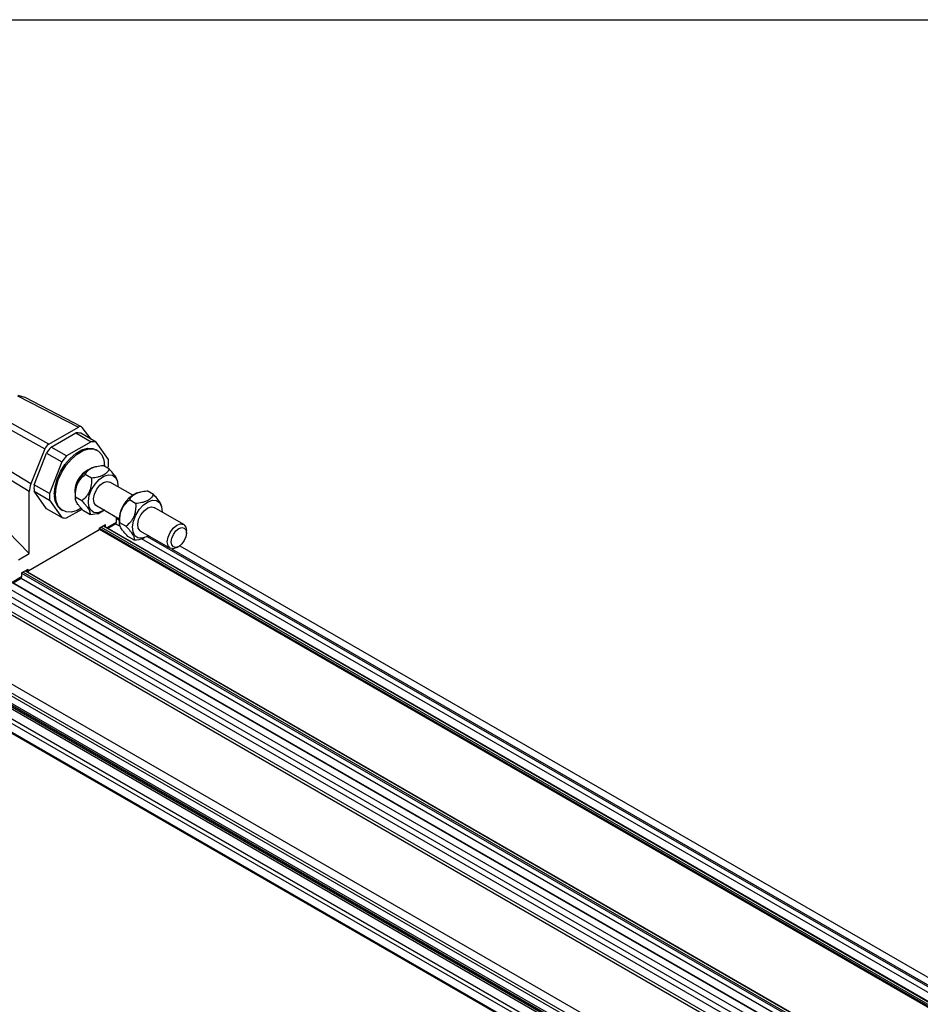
# Model space of a CAD drawing. Header units: millimetres. Extents: x 16 to 683, y 16 to 524.
# Tile 8 of 12: x 425 to 513, y 428 to 524. Entities that reach past the tile are written whole.
import ezdxf

# ---------------------------------------------------------------- set-up
doc = ezdxf.new("R2010")
doc.units = ezdxf.units.MM
doc.header["$LTSCALE"] = 2.5
doc.layers.add('TEXT', color=140, linetype='Continuous', lineweight=25)

msp = doc.modelspace()

# ---------------------------------------------------------------- linework, layer by layer
for p, q in [((385.162, 490.694), (653.118, 336.006)), ((385.377, 491.248), (653.333, 336.56)), ((385.162, 490.114), (653.118, 335.426)), ((385.292, 490.039), (653.174, 335.394)), ((385.162, 488.953), (653.118, 334.266)), ((385.292, 489.179), (653.174, 334.534)), ((425.169, 487.429), (431.067, 484.39)), ((431.374, 484.426), (425.913, 487.24)), ((428.202, 482.736), (422.533, 485.908)), ((422.537, 485.221), (427.82, 482.265)), ((428.202, 482.736), (431.067, 484.39)), ((432.311, 483.202), (431.45, 484.361)), ((426.312, 478.139), (418.324, 482.991)), ((426.471, 478.894), (419.453, 483.158)), ((428.441, 482.452), (430.828, 483.831)), ((432.317, 482.971), (429.929, 481.593)), ((430.828, 483.831), (432.317, 482.971)), ((432.783, 482.93), (431.294, 483.789)), ((433.976, 481.231), (432.783, 482.93)), ((385.162, 482.249), (653.118, 327.561)), ((385.292, 482.174), (653.174, 327.529)), ((427.82, 482.265), (426.471, 478.894)), ((429.929, 481.593), (428.441, 482.452)), ((432.919, 482.127), (432.807, 482.191)), ((385.162, 481.089), (653.118, 326.401)), ((385.292, 481.315), (653.174, 326.67)), ((426.782, 478.797), (427.975, 481.874)), ((427.975, 481.874), (429.464, 481.014)), ((429.464, 481.014), (428.27, 477.937)), ((426.312, 472.126), (417.95, 480.749)), ((432.512, 480.483), (432.415, 480.446)), ((434.055, 480.328), (433.457, 480.674)), ((433.901, 480.417), (433.976, 480.611)), ((432.339, 479.446), (431.741, 479.792)), ((434.88, 479.023), (434.845, 479.228)), ((426.312, 472.126), (426.312, 478.139)), ((428.27, 477.937), (426.782, 478.797)), ((426.782, 478.176), (428.27, 477.317)), ((427.975, 476.477), (426.782, 478.176)), ((436.332, 477.786), (434.126, 479.06)), ((438.335, 477.858), (437.737, 478.203)), ((428.27, 477.317), (429.464, 475.618)), ((430.754, 477.569), (430.787, 477.372)), ((431.399, 477.242), (430.801, 477.587)), ((436.619, 476.975), (436.021, 477.321)), ((436.792, 478.012), (436.695, 477.976)), ((429.464, 475.618), (427.975, 476.477)), ((429.439, 476.357), (429.551, 476.292)), ((429.929, 475.576), (431.427, 476.441)), ((432.176, 475.919), (431.578, 476.264)), ((432.81, 476.781), (435.016, 475.507)), ((433.593, 476.329), (432.957, 475.962)), ((441.271, 474.935), (438.406, 476.589)), ((439.159, 476.553), (439.125, 476.757)), ((432.957, 476.072), (432.957, 475.962)), ((433.122, 476.11), (433.219, 476.146)), ((434.738, 475.668), (434.738, 475.15)), ((434.738, 475.528), (435.012, 475.37)), ((414.841, 474.973), (653.969, 336.927)), ((654.021, 336.932), (414.958, 474.94)), ((433.003, 474.355), (426.267, 470.467)), ((433.078, 474.579), (433.696, 474.935)), ((433.078, 474.579), (433.078, 474.484)), ((433.078, 474.493), (656.814, 345.333)), ((433.078, 474.488), (656.809, 345.33)), ((433.115, 474.6), (656.926, 345.398)), ((433.264, 474.686), (657.074, 345.484)), ((433.465, 474.802), (657.275, 345.599)), ((657.306, 345.617), (433.496, 474.82)), ((433.696, 474.705), (433.696, 474.935)), ((434.738, 475.15), (433.831, 474.627)), ((433.908, 474.582), (434.683, 475.03)), ((434.677, 475.026), (435.106, 474.778)), ((435.034, 475.099), (435.067, 474.902)), ((435.679, 474.771), (435.081, 475.116)), ((441.544, 474.118), (441.544, 474.333)), ((436.456, 473.448), (435.858, 473.794)), ((437.09, 474.31), (439.956, 472.656)), ((437.169, 473.588), (658.075, 346.061)), ((437.401, 473.639), (437.498, 473.676)), ((437.745, 473.792), (658.54, 346.33)), ((398.501, 472.68), (635.732, 335.729)), ((398.521, 472.49), (635.412, 335.736)), ((440.104, 472.602), (658.689, 346.416)), ((440.614, 472.721), (440.8, 472.829)), ((440.887, 472.885), (665.183, 343.401)), ((425.261, 471.519), (426.312, 472.126)), ((425.575, 470.247), (426.193, 470.604)), ((426.08, 470.539), (426.215, 470.461)), ((426.193, 470.51), (426.111, 470.557)), ((426.193, 470.51), (426.193, 470.604)), ((401.09, 469.68), (633.942, 335.258)), ((402.757, 469.685), (634.898, 335.673)), ((402.842, 469.851), (635.193, 335.717)), ((425.575, 469.861), (424.666, 469.336)), ((424.743, 469.292), (425.521, 469.74)), ((425.513, 469.736), (649.42, 340.477)), ((425.575, 470.247), (425.575, 469.861)), ((425.575, 470.237), (649.653, 340.88)), ((425.715, 470.328), (649.727, 341.009)), ((425.915, 470.444), (649.827, 341.182)), ((649.843, 341.209), (425.946, 470.462)), ((399.896, 468.991), (633.242, 334.284)), ((399.973, 469.036), (633.319, 334.328)), ((400.718, 469.466), (633.654, 334.994))]:
    msp.add_line(p, q)
at = {"flags": 128}
for points in [[(428.741, 477.899), (428.811, 478.597), (429.014, 479.335), (429.34, 480.069), (429.77, 480.756), (430.279, 481.358), (430.836, 481.839), (431.41, 482.17), (431.968, 482.333), (432.476, 482.319), (432.807, 482.191)], [(428.853, 477.834), (428.922, 478.533), (429.126, 479.27), (429.452, 480.004), (429.882, 480.692), (430.39, 481.294), (430.948, 481.774), (431.522, 482.106), (432.08, 482.269), (432.588, 482.254), (433.018, 482.063), (433.344, 481.705), (433.548, 481.203), (433.617, 480.584), (433.617, 480.582)], [(432.037, 477.185), (432.131, 477.746), (432.356, 478.323), (432.69, 478.862), (433.1, 479.308), (433.546, 479.619), (433.985, 479.763), (434.373, 479.727), (434.672, 479.514), (434.853, 479.145), (434.899, 478.656), (434.897, 478.615)], [(432.81, 476.781), (432.775, 476.803), (432.59, 477.057), (432.539, 477.443), (432.629, 477.901), (432.847, 478.362), (433.159, 478.756), (433.519, 479.023), (433.871, 479.121), (434.126, 479.06)], [(431.327, 476.514), (430.948, 476.313), (430.39, 476.15), (429.882, 476.165), (429.452, 476.356), (429.126, 476.714), (428.922, 477.216), (428.853, 477.834)], [(433.607, 476.353), (433.389, 476.222), (432.951, 476.078), (432.563, 476.114), (432.264, 476.327), (432.082, 476.696), (432.037, 477.185)], [(436.316, 474.714), (436.411, 475.275), (436.636, 475.853), (436.97, 476.391), (437.38, 476.837), (437.826, 477.148), (438.265, 477.292), (438.653, 477.256), (438.952, 477.043), (439.133, 476.674), (439.179, 476.185), (439.177, 476.144)], [(437.09, 474.31), (437.055, 474.333), (436.87, 474.587), (436.819, 474.972), (436.909, 475.43), (437.127, 475.891), (437.439, 476.285), (437.799, 476.552), (438.15, 476.651), (438.406, 476.589)], [(437.887, 473.882), (437.669, 473.752), (437.231, 473.607), (436.843, 473.643), (436.544, 473.856), (436.362, 474.225), (436.316, 474.714)], [(439.683, 473.258), (439.754, 473.71), (439.956, 474.175), (440.257, 474.582), (440.613, 474.87), (440.969, 474.994), (441.271, 474.935), (441.473, 474.703), (441.544, 474.333), (441.544, 474.333)], [(440.055, 473.258), (440.112, 473.62), (440.273, 473.992), (440.515, 474.318), (440.8, 474.547), (441.084, 474.646), (441.326, 474.6), (441.487, 474.414), (441.544, 474.118), (441.487, 473.756), (441.326, 473.384), (441.084, 473.058), (440.8, 472.828), (440.515, 472.729), (440.273, 472.776), (440.112, 472.962), (440.055, 473.258)], [(440.614, 472.721), (440.613, 472.721), (440.257, 472.597), (439.956, 472.656), (439.754, 472.888), (439.683, 473.258)]]:
    msp.add_lwpolyline(points, dxfattribs=at)
for centre, radius, start, end in [((430.917, 482.197), 1.636, 76.68177, 93.0992), ((432.406, 481.338), 1.636, 76.68177, 93.0992), ((433.299, 478.07), 6.543, 137.95135, 144.4595), ((434.788, 477.211), 6.543, 137.95135, 144.4595), ((430.172, 480.921), 3.817, 355.33759, 4.66241), ((433.062, 478.155), 2.329, 116.27098, 183.7344), ((433.611, 477.838), 2.87, 114.63785, 185.36753), ((430.586, 478.486), 3.817, 175.33759, 184.66241), ((432.075, 477.627), 3.817, 175.33759, 184.66241), ((430.364, 477.704), 1.634, 173.14287, 235.54495), ((437.891, 475.367), 2.87, 114.63785, 185.36753), ((429.841, 477.21), 1.636, 256.68177, 273.0992), ((432.916, 474.492), 0.162, 302.60548, 357.39452), ((434.609, 475.136), 0.13, 305.01333, 6.29885), ((426.238, 470.502), 0.046, 170.78596, 309.20329), ((425.45, 469.845), 0.126, 304.05635, 7.25583)]:
    msp.add_arc(centre, radius, start, end)
for centre, major_axis, ratio, start_param, end_param in [((423.916, 487.559), (2.041, -0.359), 0.070379, 0.222361, 0.901667), ((431.067, 483.874), (0.316, 0.548), 0.576983, 6.038442, 7.067744), ((428.203, 482.22), (0.316, 0.547), 0.57778, 0.785247, 1.814549), ((427.429, 478.783), (0.79, 1.367), 0.577576, 1.81604, 2.356507)]:
    msp.add_ellipse(centre, major_axis=major_axis, ratio=ratio, start_param=start_param, end_param=end_param)
for points, knots in [([(431.741, 479.792), (431.791, 479.905), (431.855, 480.014), (431.992, 480.168), (432.045, 480.218), (432.167, 480.312), (432.236, 480.356), (432.388, 480.434), (432.472, 480.47), (432.652, 480.531), (432.746, 480.557), (433.038, 480.624), (433.245, 480.653), (433.457, 480.674)], [0, 0, 0, 0, 0.25, 0.25, 0.375, 0.375, 0.5, 0.5, 0.625, 0.625, 0.75, 0.75, 1, 1, 1, 1]), ([(434.055, 480.328), (434.006, 480.215), (433.941, 480.105), (433.804, 479.951), (433.752, 479.902), (433.629, 479.807), (433.56, 479.764), (433.408, 479.685), (433.325, 479.65), (433.145, 479.588), (433.05, 479.563), (432.759, 479.496), (432.551, 479.467), (432.339, 479.446)], [0, 0, 0, 0, 0.25, 0.25, 0.375, 0.375, 0.5, 0.5, 0.625, 0.625, 0.75, 0.75, 1, 1, 1, 1]), ([(434.816, 479.224), (434.818, 479.261), (434.826, 479.362), (434.608, 479.705), (434.312, 480.056), (434.103, 480.278), (434.055, 480.328)], [0, 0, 0, 0, 0.1823007, 0.496159, 0.8853591, 1, 1, 1, 1]), ([(430.801, 477.587), (430.792, 477.801), (430.796, 478.014), (430.836, 478.332), (430.855, 478.438), (430.91, 478.65), (430.944, 478.752), (431.027, 478.948), (431.076, 479.042), (431.187, 479.22), (431.248, 479.303), (431.442, 479.535), (431.588, 479.67), (431.741, 479.792)], [0, 0, 0, 0, 0.25, 0.25, 0.375, 0.375, 0.5, 0.5, 0.625, 0.625, 0.75, 0.75, 1, 1, 1, 1]), ([(432.339, 479.446), (432.348, 479.232), (432.344, 479.019), (432.304, 478.701), (432.285, 478.595), (432.231, 478.383), (432.196, 478.281), (432.113, 478.085), (432.064, 477.991), (431.953, 477.813), (431.892, 477.73), (431.698, 477.498), (431.552, 477.363), (431.399, 477.242)], [0, 0, 0, 0, 0.25, 0.25, 0.375, 0.375, 0.5, 0.5, 0.625, 0.625, 0.75, 0.75, 1, 1, 1, 1]), ([(436.021, 477.321), (436.07, 477.434), (436.135, 477.544), (436.272, 477.698), (436.325, 477.747), (436.447, 477.842), (436.516, 477.885), (436.668, 477.964), (436.752, 477.999), (436.932, 478.061), (437.026, 478.087), (437.317, 478.153), (437.525, 478.182), (437.737, 478.203)], [0, 0, 0, 0, 0.25, 0.25, 0.375, 0.375, 0.5, 0.5, 0.625, 0.625, 0.75, 0.75, 1, 1, 1, 1]), ([(431.578, 476.264), (431.438, 476.411), (431.308, 476.555), (431.134, 476.764), (431.081, 476.832), (430.983, 476.966), (430.941, 477.029), (430.872, 477.146), (430.845, 477.201), (430.804, 477.302), (430.791, 477.347), (430.77, 477.468), (430.78, 477.533), (430.801, 477.587)], [0, 0, 0, 0, 0.25, 0.25, 0.375, 0.375, 0.5, 0.5, 0.625, 0.625, 0.75, 0.75, 1, 1, 1, 1]), ([(431.399, 477.242), (431.539, 477.095), (431.67, 476.951), (431.843, 476.742), (431.897, 476.674), (431.994, 476.54), (432.036, 476.477), (432.105, 476.36), (432.133, 476.305), (432.173, 476.204), (432.186, 476.159), (432.207, 476.038), (432.198, 475.973), (432.176, 475.919)], [0, 0, 0, 0, 0.25, 0.25, 0.375, 0.375, 0.5, 0.5, 0.625, 0.625, 0.75, 0.75, 1, 1, 1, 1]), ([(435.081, 475.116), (435.072, 475.33), (435.076, 475.543), (435.116, 475.862), (435.135, 475.968), (435.189, 476.179), (435.224, 476.281), (435.307, 476.477), (435.356, 476.571), (435.467, 476.75), (435.528, 476.832), (435.722, 477.064), (435.868, 477.199), (436.021, 477.321)], [0, 0, 0, 0, 0.25, 0.25, 0.375, 0.375, 0.5, 0.5, 0.625, 0.625, 0.75, 0.75, 1, 1, 1, 1]), ([(438.335, 477.858), (438.286, 477.744), (438.221, 477.635), (438.084, 477.481), (438.031, 477.431), (437.909, 477.337), (437.84, 477.293), (437.688, 477.215), (437.604, 477.18), (437.424, 477.118), (437.33, 477.092), (437.039, 477.025), (436.831, 476.996), (436.619, 476.975)], [0, 0, 0, 0, 0.25, 0.25, 0.375, 0.375, 0.5, 0.5, 0.625, 0.625, 0.75, 0.75, 1, 1, 1, 1]), ([(439.096, 476.753), (439.098, 476.79), (439.106, 476.891), (438.888, 477.234), (438.592, 477.585), (438.383, 477.807), (438.335, 477.858)], [0, 0, 0, 0, 0.182301, 0.496159, 0.885359, 1, 1, 1, 1]), ([(436.619, 476.975), (436.628, 476.762), (436.624, 476.548), (436.584, 476.23), (436.565, 476.124), (436.51, 475.913), (436.476, 475.81), (436.393, 475.615), (436.344, 475.521), (436.233, 475.342), (436.172, 475.259), (435.978, 475.027), (435.832, 474.892), (435.679, 474.771)], [0, 0, 0, 0, 0.25, 0.25, 0.375, 0.375, 0.5, 0.5, 0.625, 0.625, 0.75, 0.75, 1, 1, 1, 1]), ([(432.176, 475.919), (432.512, 475.95), (432.866, 475.982), (433.107, 476.109), (433.119, 476.115)], [0, 0, 0, 0, 0.949807, 1, 1, 1, 1]), ([(435.858, 473.794), (435.718, 473.941), (435.587, 474.085), (435.414, 474.293), (435.36, 474.362), (435.263, 474.495), (435.221, 474.558), (435.152, 474.676), (435.124, 474.73), (435.084, 474.831), (435.071, 474.876), (435.05, 474.998), (435.059, 475.062), (435.081, 475.116)], [0, 0, 0, 0, 0.25, 0.25, 0.375, 0.375, 0.5, 0.5, 0.625, 0.625, 0.75, 0.75, 1, 1, 1, 1]), ([(435.679, 474.771), (435.819, 474.624), (435.95, 474.48), (436.123, 474.271), (436.177, 474.203), (436.274, 474.07), (436.316, 474.006), (436.385, 473.889), (436.413, 473.834), (436.453, 473.733), (436.466, 473.689), (436.487, 473.567), (436.478, 473.503), (436.456, 473.448)], [0, 0, 0, 0, 0.25, 0.25, 0.375, 0.375, 0.5, 0.5, 0.625, 0.625, 0.75, 0.75, 1, 1, 1, 1]), ([(436.456, 473.448), (436.792, 473.479), (437.145, 473.511), (437.387, 473.638), (437.399, 473.644)], [0, 0, 0, 0, 0.949807, 1, 1, 1, 1])]:
    msp.add_open_spline(points, degree=3, knots=knots)
at = {"layer": 'TEXT'}
msp.add_line((15.875, 523.875), (682.625, 523.875), dxfattribs=at)

doc.saveas('drawing.dxf')
